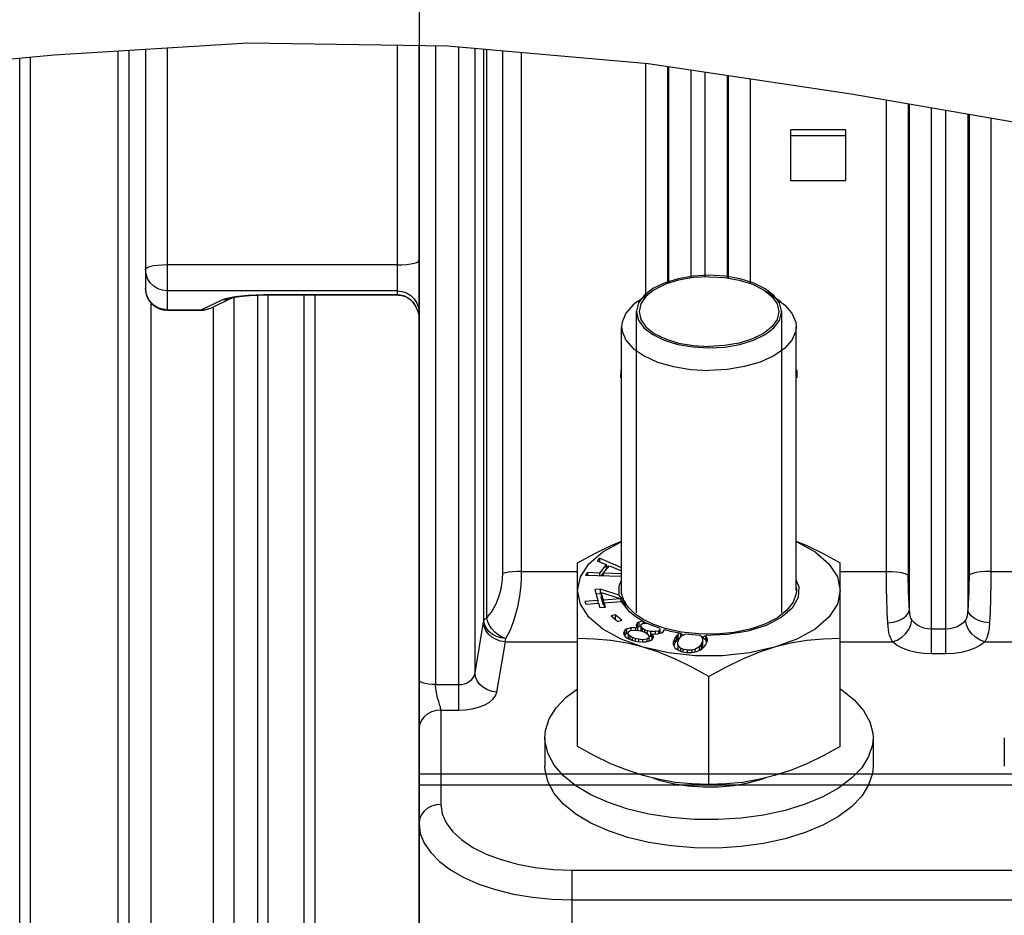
# Model space of a CAD drawing. Header units: millimetres. Extents: x 17 to 597, y 16 to 406.
# Tile 57 of 60: x 456 to 519, y 212 to 269. Entities that reach past the tile are written whole.
import ezdxf

# ---------------------------------------------------------------- set-up
doc = ezdxf.new("R2010")
doc.units = ezdxf.units.MM
doc.header["$LTSCALE"] = 32.67
doc.layers.get('0').update_dxf_attribs({"linetype": 'CONTINUOUS'})
for name, color, linetype in [('AXES', 7, 'CONTINUOUS'), ('CHAMFERS', 7, 'CONTINUOUS'), ('ROUNDS', 7, 'CONTINUOUS'), ('SURFS', 7, 'CONTINUOUS')]:
    doc.layers.add(name, color=color, linetype=linetype)
doc.styles.get("Standard").update_dxf_attribs({"font": 'txt', "width": 0.8})
doc.dimstyles.new('DIMSTYLE_1', dxfattribs={"dimtxt": 6, "dimasz": 3, "dimexe": 2, "dimexo": 2, "dimgap": 1.5, "dimtad": 1, "dimdec": 0, "dimlfac": 1.428571, "dimzin": 0, "dimdsep": 46, "dimtxsty": 'Standard', "dimblk": 'CLOSED', "dimblk1": 'CLOSED', "dimblk2": 'CLOSED', "dimcen": 0.09, "dimazin": 0, "dimtp": 0.5, "dimtm": 0.5, "dimtfac": 1, "dimtdec": 0, "dimtofl": 0, "dimtmove": 0, "dimatfit": 3, "dimldrblk": 'CLOSED', "dimfxl": 1, "dimtolj": 1, "dimtzin": 0, "dimarcsym": 0})

# ---------------------------------------------------------------- blocks, each defined once
blk = doc.blocks.new('_CLOSED')
at = {"color": 0, "linetype": 'ByBlock'}
for p, q in [((0, 0), (-1, 0.25)), ((-1, 0.25), (-1, -0.25)), ((-1, -0.25), (0, 0)), ((-1, 0), (0, 0))]:
    blk.add_line(p, q, dxfattribs=at)
blk = doc.blocks.new('*D3')
at = {"color": 2, "linetype": 'Continuous', "transparency": 16777216}
for p, q in [((371.227, 220.094), (371.227, 350.513)), ((548.327, 313.013), (548.327, 350.513)), ((371.227, 348.513), (459.777, 348.513)), ((548.327, 348.513), (459.777, 348.513))]:
    blk.add_line(p, q, dxfattribs=at)
at = {"color": 2, "linetype": 'Continuous', "transparency": 16777216, "xscale": 3, "yscale": 3, "zscale": 3, "rotation": 180}
blk.add_blockref('_CLOSED', (371.227, 348.513), dxfattribs=at)
at = {"color": 2, "linetype": 'Continuous', "transparency": 16777216, "xscale": 3, "yscale": 3, "zscale": 3}
blk.add_blockref('_CLOSED', (548.327, 348.513), dxfattribs=at)
at = {"color": 2, "linetype": 'Continuous', "transparency": 16777216, "insert": (459.777, 356.013), "char_height": 6, "width": 19.2, "attachment_point": 2, "line_spacing_factor": 0.9}
blk.add_mtext('253 \\P ', dxfattribs=at)

msp = doc.modelspace()

# ---------------------------------------------------------------- linework, layer by layer
at = {"color": 7, "linetype": 'Continuous'}
for p, q in [((458.487369, 266.856017), (470.8827, 267.610041)), ((463.277377, 194.813055), (463.277377, 267.147399)), ((470.8827, 267.610041), (483.655237, 267.424235)), ((483.655237, 267.424235), (496.482743, 266.284946)), ((446.033469, 265.693996), (458.487369, 266.856017)), ((456.277377, 194.813055), (456.277377, 266.649812)), ((496.482743, 266.284946), (509.472551, 264.36037)), ((509.472551, 264.36037), (524.415896, 261.773286)), ((509.127377, 262.040741), (505.627377, 262.040741)), ((505.627377, 258.777738), (505.627377, 262.040741)), ((505.627377, 261.689205), (509.127377, 261.689205)), ((509.127377, 258.777738), (509.127377, 262.040741)), ((509.127377, 258.777738), (505.627377, 258.777738)), ((475.177377, 198.666144), (475.177377, 251.475469)), ((494.790677, 232.557879), (494.790677, 249.443773)), ((505.964077, 232.557879), (505.964077, 249.443773)), ((493.368975, 234.622215), (493.236414, 234.460252)), ((493.236414, 234.460252), (493.809673, 234.216895)), ((494.790677, 234.010979), (493.368975, 234.622215)), ((493.368975, 234.622215), (493.368975, 234.403978)), ((491.977377, 222.5685), (491.977377, 234.333008)), ((493.809673, 234.216895), (493.3678, 233.67702)), ((493.809673, 233.913786), (493.478605, 233.50929)), ((493.610439, 233.658886), (494.008124, 234.144774)), ((493.809673, 234.216895), (493.809673, 233.913786)), ((493.947303, 234.070464), (493.809673, 234.129636)), ((494.008124, 234.144774), (494.790677, 233.812569)), ((508.777377, 222.5685), (508.777377, 234.333008)), ((492.617792, 233.704427), (492.48523, 233.542465)), ((492.48523, 233.542465), (494.790677, 233.465473)), ((493.3678, 233.67702), (492.617792, 233.704427)), ((492.617792, 233.704427), (492.617792, 233.538038)), ((493.3678, 233.67702), (493.3678, 233.512991)), ((494.790677, 233.615758), (493.610439, 233.658886)), ((493.610439, 233.658886), (493.610439, 233.504888)), ((493.422283, 232.639971), (493.068582, 232.614167)), ((493.068582, 232.614167), (493.270719, 231.921501)), ((494.635276, 232.250103), (493.422283, 232.639971)), ((493.422283, 232.639971), (493.422283, 232.336862)), ((493.270719, 231.921501), (492.445416, 231.86129)), ((492.445416, 231.86129), (492.495951, 231.688124)), ((493.422283, 232.336862), (493.155193, 232.317376)), ((493.270719, 231.921501), (493.270719, 231.748335)), ((493.48124, 232.317913), (493.422283, 232.336862)), ((493.48124, 232.437944), (494.694085, 232.045333)), ((493.48124, 232.437944), (493.48124, 232.134835)), ((493.624421, 231.947306), (493.48124, 232.437944)), ((493.624421, 231.644197), (493.48124, 232.134835)), ((494.701245, 232.025867), (493.624421, 231.947306)), ((493.624421, 231.947306), (493.624421, 231.644197)), ((493.674955, 231.77414), (494.77634, 231.854493)), ((494.830084, 232.032935), (494.635276, 232.250103)), ((494.697632, 232.035595), (494.694085, 232.045333)), ((494.701245, 232.025867), (494.697632, 232.035595)), ((494.744475, 231.991217), (494.701245, 232.025867)), ((494.744475, 231.991217), (494.744475, 231.854493)), ((495.021603, 231.822825), (494.744475, 231.911896)), ((495.124569, 231.576789), (494.77634, 231.854493)), ((495.021603, 231.822825), (494.830084, 232.032935)), ((492.495951, 231.688124), (493.321254, 231.748335)), ((493.321254, 231.748335), (493.405478, 231.459724)), ((493.405478, 231.459724), (493.759179, 231.485529)), ((493.674955, 231.647884), (493.624421, 231.644197)), ((493.674955, 231.77414), (493.674955, 231.479385)), ((493.759179, 231.485529), (493.674955, 231.77414)), ((494.373936, 231.007006), (494.119981, 230.929169)), ((494.119981, 230.929169), (494.546789, 230.581038)), ((494.800744, 230.658875), (494.373936, 231.007006)), ((494.373936, 231.007006), (494.373936, 230.722027)), ((494.546789, 230.581038), (494.800744, 230.658875)), ((496.134876, 230.59881), (495.665294, 230.888531)), ((496.134876, 230.59881), (495.894549, 230.528864)), ((496.171026, 230.573975), (496.134876, 230.59881)), ((494.997579, 230.010132), (494.903944, 229.857185)), ((495.108613, 230.080156), (494.997579, 230.010132)), ((494.997579, 230.010132), (494.997579, 229.707023)), ((495.38509, 230.160623), (495.108613, 230.080156)), ((495.108613, 230.080156), (495.108613, 229.777047)), ((495.226131, 229.919532), (495.337165, 229.989556)), ((495.337165, 229.989556), (495.62234, 230.028561)), ((495.678965, 230.158167), (495.38509, 230.160623)), ((495.38509, 230.160623), (495.38509, 229.996111)), ((495.62234, 230.028561), (495.879204, 230.002763)), ((495.807397, 230.145268), (495.678965, 230.158167)), ((495.678965, 230.158167), (495.678965, 230.028561)), ((495.783515, 230.45884), (495.72689, 230.329234)), ((495.72689, 230.329234), (495.752987, 230.20485)), ((495.752987, 230.20485), (495.807397, 230.145268)), ((495.894549, 230.528864), (495.783515, 230.45884)), ((495.783515, 230.45884), (495.783515, 230.17142)), ((495.894549, 230.225755), (495.79588, 230.163529)), ((495.807397, 230.145268), (495.807397, 230.009975)), ((495.879204, 230.002763), (496.099056, 229.953624)), ((495.894549, 230.528864), (495.894549, 230.225755)), ((496.03491, 230.266606), (495.894549, 230.225755)), ((496.029464, 230.285316), (496.049077, 230.391581)), ((496.101271, 230.142812), (496.029464, 230.285316)), ((496.029464, 230.285316), (496.029464, 229.982207)), ((496.036863, 229.967525), (496.029464, 229.982207)), ((496.049077, 230.391581), (496.1231, 230.438264)), ((496.099056, 229.953624), (496.281897, 229.881144)), ((496.247101, 230.04699), (496.101271, 230.142812)), ((496.101271, 230.142812), (496.101271, 229.953624)), ((496.1231, 230.438264), (496.325555, 230.472048)), ((496.295682, 230.493801), (496.171026, 230.573975)), ((496.171026, 230.573975), (496.171026, 230.446261)), ((496.429942, 229.97451), (496.247101, 230.04699)), ((496.247101, 230.04699), (496.247101, 229.894937)), ((496.329924, 230.472011), (496.295682, 230.493801)), ((496.325555, 230.472048), (496.384939, 230.471551)), ((496.787323, 230.296125), (496.384939, 230.471551)), ((496.649794, 229.925371), (496.429942, 229.97451)), ((496.429942, 229.97451), (496.429942, 229.785322)), ((497.225249, 230.138442), (496.787323, 230.296125)), ((497.146123, 229.956698), (496.943669, 229.922914)), ((497.220146, 230.003381), (497.146123, 229.956698)), ((497.146123, 229.956698), (497.146123, 229.797064)), ((497.239759, 230.109645), (497.220146, 230.003381)), ((497.220146, 230.003381), (497.220146, 229.814722)), ((497.225249, 230.138442), (497.239759, 230.109645)), ((497.239759, 230.109645), (497.239759, 229.819401)), ((497.448697, 229.912781), (497.53009, 230.04573)), ((498.018525, 229.922237), (497.53009, 230.04573)), ((494.903944, 229.857185), (494.93004, 229.7328)), ((494.93004, 229.7328), (495.047558, 229.572176)), ((494.997579, 229.707023), (494.975402, 229.670799)), ((495.108613, 229.777047), (494.997579, 229.707023)), ((495.047558, 229.572176), (495.239098, 229.458234)), ((495.217955, 229.808871), (495.108613, 229.777047)), ((495.215216, 229.771806), (495.226131, 229.919532)), ((495.324034, 229.652643), (495.215216, 229.771806)), ((495.215216, 229.771806), (495.215216, 229.468697)), ((495.239098, 229.458234), (495.513359, 229.349513)), ((495.469864, 229.556821), (495.324034, 229.652643)), ((495.324034, 229.652643), (495.324034, 229.424564)), ((495.652705, 229.48434), (495.469864, 229.556821)), ((495.469864, 229.556821), (495.469864, 229.366755)), ((495.513359, 229.349513), (495.778922, 229.282254)), ((495.872557, 229.435201), (495.652705, 229.48434)), ((495.652705, 229.48434), (495.652705, 229.314221)), ((496.129421, 229.409404), (495.872557, 229.435201)), ((495.872557, 229.435201), (495.872557, 229.27658)), ((496.414597, 229.448409), (496.129421, 229.409404)), ((496.129421, 229.409404), (496.129421, 229.261678)), ((496.281897, 229.881144), (496.427726, 229.785322)), ((496.366671, 229.277342), (496.643148, 229.357808)), ((496.525631, 229.518433), (496.414597, 229.448409)), ((496.414597, 229.448409), (496.414597, 229.29129)), ((496.427726, 229.785322), (496.536545, 229.666159)), ((496.536545, 229.666159), (496.525631, 229.518433)), ((496.525631, 229.518433), (496.525631, 229.323606)), ((496.649794, 229.622262), (496.532589, 229.648458)), ((496.536545, 229.36305), (496.533807, 229.325985)), ((496.536545, 229.666159), (496.536545, 229.36305)), ((496.643148, 229.357808), (496.754181, 229.427833)), ((496.943669, 229.922914), (496.649794, 229.925371)), ((496.649794, 229.925371), (496.649794, 229.622262)), ((496.721601, 229.621661), (496.649794, 229.622262)), ((496.721601, 229.782866), (496.850033, 229.769967)), ((496.77601, 229.723284), (496.721601, 229.782866)), ((496.721601, 229.782866), (496.721601, 229.479757)), ((496.762272, 229.43522), (496.721601, 229.479757)), ((496.754181, 229.427833), (496.847818, 229.58078)), ((496.847818, 229.58078), (496.77601, 229.723284)), ((496.77601, 229.723284), (496.77601, 229.463488)), ((496.850033, 229.769967), (497.098197, 229.785631)), ((496.943669, 229.922914), (496.943669, 229.775877)), ((497.098197, 229.785631), (497.337663, 229.842756)), ((497.337663, 229.842756), (497.448697, 229.912781)), ((498.520534, 229.823709), (498.018525, 229.922237)), ((498.192889, 229.51406), (498.096128, 229.250376)), ((498.304021, 229.655287), (498.192889, 229.51406)), ((498.192889, 229.51406), (498.192889, 229.210951)), ((498.304021, 229.352178), (498.192889, 229.210951)), ((498.393651, 229.737918), (498.304021, 229.655287)), ((498.304021, 229.655287), (498.304021, 229.352178)), ((498.393651, 229.434809), (498.304021, 229.352178)), ((498.520534, 229.823709), (498.393651, 229.737918)), ((498.393651, 229.737918), (498.393651, 229.434809)), ((498.50681, 229.511321), (498.393651, 229.434809)), ((498.393758, 229.253356), (498.469016, 229.458443)), ((498.469016, 229.458443), (498.590899, 229.628969)), ((498.551406, 229.80177), (498.520534, 229.823709)), ((498.551406, 229.80177), (498.551406, 229.573715)), ((498.590899, 229.628969), (498.861872, 229.771579)), ((499.815846, 229.684062), (499.967912, 229.502642)), ((499.960781, 229.321589), (499.885522, 229.116502)), ((499.951475, 229.567384), (499.920283, 229.559465)), ((500.01805, 229.58497), (499.951475, 229.567384)), ((499.967912, 229.502642), (499.960781, 229.321589)), ((499.960781, 229.321589), (499.960781, 229.01848)), ((499.967912, 229.502642), (499.967912, 229.199533)), ((500.01805, 229.58497), (500.01805, 229.497778)), ((500.157922, 229.394093), (500.01805, 229.497778)), ((500.171963, 229.672207), (500.157922, 229.654388)), ((500.157922, 229.654388), (500.157922, 229.394093)), ((500.229669, 229.266373), (500.157922, 229.394093)), ((500.161648, 229.060886), (500.25841, 229.324569)), ((500.229669, 229.569482), (500.171963, 229.672207)), ((500.229669, 229.569482), (500.229669, 229.266373)), ((500.25479, 229.476324), (500.229669, 229.569482)), ((500.25841, 229.324569), (500.25479, 229.476324)), ((500.25479, 229.476324), (500.25479, 229.324569)), ((495.778922, 229.282254), (496.118507, 229.261678)), ((496.118507, 229.261678), (496.366671, 229.277342)), ((498.096128, 229.250376), (498.099747, 229.098622)), ((498.099747, 229.098622), (498.12487, 229.005464)), ((498.192889, 229.210951), (498.121741, 229.017065)), ((498.12487, 229.005464), (498.196615, 228.877744)), ((498.196615, 228.877744), (498.336488, 228.774059)), ((498.336488, 228.774059), (498.591112, 228.659846)), ((498.386625, 229.072304), (498.393758, 229.253356)), ((498.55162, 228.87546), (498.386625, 229.072304)), ((498.386625, 229.072304), (498.386625, 228.769195)), ((498.4103, 228.74095), (498.386625, 228.769195)), ((498.702244, 228.801073), (498.55162, 228.87546)), ((498.55162, 228.87546), (498.55162, 228.677561)), ((498.978371, 228.745457), (498.702244, 228.801073)), ((498.702244, 228.801073), (498.702244, 228.639559)), ((499.276, 228.748437), (498.978371, 228.745457)), ((498.978371, 228.745457), (498.978371, 228.598966)), ((499.469629, 228.791242), (499.276, 228.748437)), ((499.276, 228.748437), (499.276, 228.596682)), ((499.763639, 228.945977), (499.469629, 228.791242)), ((499.469629, 228.791242), (499.469629, 228.633345)), ((499.598751, 228.658259), (499.803131, 228.730362)), ((499.885522, 229.116502), (499.763639, 228.945977)), ((499.763639, 228.945977), (499.763639, 228.71643)), ((499.803131, 228.730362), (499.960888, 228.837028)), ((499.885522, 228.813393), (499.847729, 228.760517)), ((499.885522, 229.116502), (499.885522, 228.813393)), ((499.960781, 229.01848), (499.885522, 228.813393)), ((499.967912, 229.199533), (499.960781, 229.01848)), ((499.960888, 228.837028), (500.050516, 228.919659)), ((500.050516, 228.919659), (500.161648, 229.060886)), ((498.591112, 228.659846), (498.924615, 228.598966)), ((498.924615, 228.598966), (499.279619, 228.596682)), ((499.279619, 228.596682), (499.598751, 228.658259)), ((500.377377, 220.143629), (500.377377, 227.058395)), ((489.877377, 223.131193), (489.877377, 221.31254)), ((510.877377, 223.131193), (510.877377, 221.31254)), ((519.277377, 223.131193), (519.277377, 221.31254))]:
    msp.add_line(p, q, dxfattribs=at)
at = {"color": 9, "linetype": 'Continuous'}
for p, q in [((456.977377, 194.113055), (456.977377, 266.715126)), ((462.577377, 194.113055), (462.577377, 267.104817)), ((471.509737, 198.71742), (471.509737, 251.470224)), ((472.167522, 198.666144), (472.167522, 251.475469)), ((474.477377, 198.666144), (474.477377, 251.475469)), ((464.677377, 250.987288), (464.677377, 203.446622)), ((469.974423, 251.317132), (469.974423, 202.291883)), ((468.658853, 250.714879), (468.658853, 203.703013))]:
    msp.add_line(p, q, dxfattribs=at)
at = {"color": 2, "linetype": 'Continuous'}
msp.add_line((505.022198, 250.4191), (505.022227, 231.158295), dxfattribs=at)
for points in [[(500.377377, 252.733418), (499.364134, 252.677487), (498.399696, 252.512386), (497.517722, 252.241089), (496.788145, 251.885107), (496.224164, 251.45088), (495.870499, 250.972839), (495.733545, 250.45963)], [(505.021208, 250.45963), (504.88815, 250.964969), (504.537824, 251.443625), (503.976878, 251.878834), (503.249791, 252.236087), (502.369716, 252.508922), (501.406436, 252.675704), (500.377377, 252.733418)], [(495.733545, 250.45963), (495.733234, 250.451525), (495.732781, 250.435313), (495.732555, 250.4191), (495.732527, 231.133134)], [(495.732555, 250.402886), (495.732781, 250.386673), (495.733545, 250.362356)], [(495.733545, 250.362356), (495.866604, 249.857017), (496.21693, 249.378361), (496.777876, 248.943153), (497.504963, 248.585899), (498.385037, 248.313065), (499.348317, 248.146282), (500.377377, 248.088568)], [(500.377377, 248.088568), (501.390619, 248.1445), (502.355058, 248.3096), (503.237032, 248.580897), (503.966608, 248.936879), (504.530589, 249.371106), (504.884255, 249.849148), (505.021208, 250.362356)], [(505.022198, 250.4191), (505.021972, 250.435313), (505.021208, 250.45963)], [(505.021208, 250.362356), (505.021519, 250.370461), (505.021972, 250.386673), (505.022198, 250.402886)], [(494.777377, 232.557879), (494.777684, 232.5872), (494.778605, 232.616518), (494.78014, 232.64583), (494.782289, 232.675131), (494.785051, 232.70442), (494.789475, 232.74183)], [(494.789475, 232.373929), (494.785929, 232.403196), (494.782996, 232.432481), (494.780676, 232.46178), (494.77897, 232.491089), (494.777878, 232.520405), (494.777377, 232.557879)], [(505.965279, 232.74183), (505.968825, 232.712562), (505.971758, 232.683278), (505.974078, 232.653979), (505.975783, 232.62467), (505.976875, 232.595354), (505.977377, 232.557879)], [(505.977377, 232.557879), (505.97707, 232.528558), (505.976149, 232.499241), (505.974614, 232.469929), (505.972465, 232.440628), (505.969702, 232.411339), (505.965279, 232.373929)], [(497.577377, 230.133008), (496.838013, 230.388035), (496.176755, 230.706206), (495.628307, 231.074106), (495.2074, 231.481853), (494.925335, 231.918497), (494.789475, 232.373929)], [(505.965279, 232.373929), (505.77717, 231.815884), (505.368483, 231.288149), (504.755912, 230.812283), (503.964479, 230.407723), (503.026516, 230.090996), (501.980336, 229.875039), (500.868676, 229.768676), (499.736947, 229.77625), (498.612816, 229.900516), (497.577377, 230.133008)]]:
    msp.add_lwpolyline(points, dxfattribs=at)
at = {"color": 7, "linetype": 'Continuous'}
for points in [[(494.790677, 246.74523), (494.730476, 246.628916), (494.725503, 246.167301)], [(506.029251, 246.167636), (506.033798, 246.589674), (505.964077, 246.730001)], [(491.977377, 234.333008), (493.073541, 234.932867), (494.117899, 235.435598), (494.790677, 235.710262)], [(491.977377, 232.557879), (492.160949, 233.431136), (492.703606, 234.266186), (493.581617, 235.026566), (494.756638, 235.679069), (494.790677, 235.691434)], [(505.964077, 235.710317), (506.649024, 235.430166), (507.693704, 234.926426), (508.777377, 234.333008)], [(505.964077, 235.691387), (505.998679, 235.678815), (507.173633, 235.026224), (508.051492, 234.2658), (508.593922, 233.43086), (508.777377, 232.557879)], [(494.635276, 232.250103), (494.634662, 232.86278), (494.790677, 233.224959)], [(505.964077, 233.205503), (506.133006, 232.794183), (506.07931, 232.100008), (505.695629, 231.4324), (505.093236, 230.891199)], [(496.177377, 228.920573), (494.756074, 229.436944), (493.58112, 230.089535), (492.703262, 230.849959), (492.160831, 231.684899), (491.977377, 232.557879)], [(508.777377, 232.557879), (508.593805, 231.684623), (508.051147, 230.849573), (507.173136, 230.089193), (505.998116, 229.43669), (504.577377, 228.920573)], [(495.665294, 230.888531), (495.297994, 231.183971), (494.77634, 231.854493)], [(495.124569, 231.576789), (495.067452, 231.699045), (495.021603, 231.822825)], [(505.093236, 230.891199), (505.004203, 230.829939), (504.044985, 230.327449), (502.873365, 229.954004), (501.557001, 229.73126), (500.171963, 229.672207)], [(496.177377, 228.920573), (495.140959, 229.177349), (494.105729, 229.351619), (493.061049, 229.451025), (491.977377, 229.483266)], [(498.741048, 229.707991), (498.65407, 229.750601), (498.551406, 229.80177)], [(499.815846, 229.684062), (499.333142, 229.717976), (498.861872, 229.771579)], [(500.157922, 229.654388), (500.087671, 229.619088), (500.01805, 229.58497)], [(508.777377, 229.483266), (507.681213, 229.450254), (506.636855, 229.350025), (505.605432, 229.175614), (504.577377, 228.920573)], [(504.577377, 228.920573), (502.973603, 228.563521), (501.25623, 228.38093), (499.500207, 228.380842), (497.782409, 228.563316), (496.177377, 228.920573)], [(500.377377, 227.058395), (499.293503, 227.651916), (498.248679, 228.155707), (497.213557, 228.579061), (496.177377, 228.920573)], [(504.577377, 228.920573), (503.548946, 228.581927), (502.517423, 228.160773), (501.473535, 227.658251), (500.377377, 227.058395)], [(490.603082, 225.04908), (491.248457, 225.725072), (491.977377, 226.271567)], [(508.777377, 226.27207), (508.888617, 226.205635), (509.677063, 225.568704), (510.276193, 224.882152), (510.673813, 224.159956), (510.861826, 223.416816), (510.877377, 223.13105)], [(489.877377, 223.131336), (489.918347, 223.594523), (490.156682, 224.334045), (490.603082, 225.04908)], [(510.151672, 221.213306), (509.506296, 220.537314), (508.675082, 219.914126), (507.674951, 219.356428), (506.526261, 218.875573), (505.252399, 218.48135), (503.879295, 218.181785), (502.434902, 217.982975), (500.948624, 217.888968), (499.450717, 217.901678), (497.971673, 218.020846), (496.541604, 218.244045), (495.189619, 218.566733), (493.943242, 218.98234), (492.827846, 219.482406), (491.866136, 220.056751), (491.077691, 220.693682), (490.47856, 221.380234), (490.080941, 222.10243), (489.892927, 222.84557), (489.877377, 223.131336)], [(510.877377, 223.13105), (510.836406, 222.667863), (510.598071, 221.928341), (510.151672, 221.213306)], [(496.177377, 220.706322), (495.141008, 221.047903), (494.105811, 221.471305), (493.061134, 221.975038), (491.977377, 222.5685)], [(508.777377, 222.5685), (507.681181, 221.968625), (506.636796, 221.465883), (505.605411, 221.044821), (504.577377, 220.706322)], [(495.189619, 216.74808), (493.943242, 217.163687), (492.827846, 217.663753), (491.866136, 218.238097), (491.077691, 218.875029), (490.47856, 219.561581), (490.080941, 220.283777), (489.892927, 221.026916), (489.877377, 221.312683)], [(510.877377, 221.312397), (510.836406, 220.849209), (510.598071, 220.109688), (510.151672, 219.394653)], [(500.377377, 220.143629), (499.29339, 220.175889), (498.248562, 220.275336), (497.213489, 220.449608), (496.177377, 220.706322)], [(496.78051, 220.556886), (497.186826, 220.41502), (498.075913, 220.198904), (499.02167, 220.054992), (500.000809, 219.986825), (500.98922, 219.996083), (501.962565, 220.082538), (502.896878, 220.244062), (503.769153, 220.476675), (503.993908, 220.561583)], [(504.577377, 220.706322), (503.548926, 220.451199), (502.517396, 220.276804), (501.473531, 220.17664), (500.377377, 220.143629)], [(510.151672, 219.394653), (509.506296, 218.718661), (508.675082, 218.095472), (507.674951, 217.537774)], [(507.674951, 217.537774), (506.526261, 217.056919), (505.252399, 216.662697), (503.879295, 216.363131), (502.434902, 216.164322), (500.948624, 216.070315), (499.450717, 216.083025), (497.971673, 216.202192), (496.541604, 216.425392), (495.189619, 216.74808)]]:
    msp.add_lwpolyline(points, dxfattribs=at)
at = {"layer": 'AXES', "color": 9, "linetype": 'Continuous'}
for p, q in [((496.338303, 251.42594), (496.338303, 266.297774)), ((497.732975, 266.099711), (497.732975, 252.203099)), ((497.815568, 252.229047), (497.815568, 266.087474)), ((499.21024, 265.880838), (499.21024, 252.559704)), ((500.144513, 252.632799), (500.144513, 265.742416)), ((501.539186, 265.535781), (501.539186, 252.560636)), ((501.621778, 252.546185), (501.621778, 265.523544)), ((503.016451, 265.316908), (503.016451, 252.204772)), ((511.738303, 233.779806), (511.738303, 263.968109)), ((513.132975, 263.726654), (513.132975, 233.516646)), ((513.215568, 231.324204), (513.215568, 263.712356)), ((514.61024, 228.503125), (514.61024, 263.470901)), ((515.544513, 228.503125), (515.544513, 263.309154)), ((516.939186, 263.0677), (516.939186, 231.324204)), ((508.777377, 233.779806), (511.738303, 233.779806)), ((518.416451, 233.779806), (521.377377, 233.779806)), ((515.544513, 230.08901), (514.61024, 230.08901)), ((508.777377, 229.277642), (512.131398, 229.277642)), ((518.023356, 229.277642), (521.377377, 229.277642)), ((515.544513, 228.503125), (514.61024, 228.503125))]:
    msp.add_line(p, q, dxfattribs=at)
for points in [[(517.021778, 263.053401), (517.020791, 233.276305), (517.018056, 233.047191), (517.013734, 232.823468), (517.007939, 232.604821), (517.000728, 232.39053), (516.992103, 232.179616), (516.982103, 231.972937), (516.970447, 231.766062), (516.956438, 231.55142)], [(518.416451, 262.811947), (518.415463, 233.41836), (518.412729, 233.073816), (518.408407, 232.737396), (518.402611, 232.408626), (518.3954, 232.086425), (518.386775, 231.76932), (518.376776, 231.458601), (518.36512, 231.147609), (518.351111, 230.824966), (518.333858, 230.483452)], [(511.738303, 233.779806), (512.080943, 233.771038), (512.402743, 233.74527), (512.684129, 233.704067), (512.907986, 233.649936), (513.060697, 233.586169), (513.132975, 233.516646)], [(511.820895, 230.483452), (511.804802, 230.80026), (511.790548, 231.12504), (511.777972, 231.458777), (511.767046, 231.801007), (511.757732, 232.153196), (511.750087, 232.515531), (511.74409, 232.897305), (511.739932, 233.314583), (511.738303, 233.779806)], [(518.416451, 233.779806), (518.07381, 233.771038), (517.75201, 233.74527), (517.470624, 233.704067), (517.246768, 233.649936), (517.094056, 233.586169), (517.021778, 233.516646)], [(513.215568, 231.324204), (513.199475, 231.534984), (513.18522, 231.751048), (513.172645, 231.973054), (513.161719, 232.200692), (513.152405, 232.434939), (513.144759, 232.675918), (513.138763, 232.92981), (513.134605, 233.207297), (513.132975, 233.516646)], [(511.820895, 230.483452), (512.169746, 230.528121), (512.49649, 230.621322), (512.78042, 230.757147), (513.003545, 230.926991), (513.151724, 231.120088), (513.215568, 231.324204)], [(513.37082, 230.658734), (513.332916, 230.723421), (513.301523, 230.795875), (513.27545, 230.877353), (513.254555, 230.966757), (513.23778, 231.067693), (513.224721, 231.18507), (513.215568, 231.324204)], [(516.956438, 231.55142), (516.923835, 231.122807), (516.894336, 230.938637), (516.847913, 230.782004), (516.783934, 230.658729)], [(518.333858, 230.483452), (517.985008, 230.528119), (517.658265, 230.621318), (517.374334, 230.757143), (517.151209, 230.926987), (517.003029, 231.120086), (516.939186, 231.324204)], [(512.131398, 229.277642), (512.430238, 229.388703), (512.711704, 229.563799), (512.95943, 229.792747), (513.159016, 230.062238), (513.298855, 230.356604), (513.370819, 230.658729)], [(514.61024, 230.08901), (514.36681, 230.105063), (514.132685, 230.152257), (513.912256, 230.229628), (513.706747, 230.338906), (513.520889, 230.483664), (513.37082, 230.658734)], [(516.783934, 230.658729), (516.644647, 230.494003), (516.471392, 230.354258), (516.269109, 230.241507), (516.040656, 230.157457), (515.794991, 230.106014), (515.544513, 230.08901)], [(518.023356, 229.277642), (517.724514, 229.388704), (517.443048, 229.5638), (517.195322, 229.792749), (516.995737, 230.062239), (516.855898, 230.356604), (516.783934, 230.658729)], [(512.131398, 229.277642), (512.055589, 229.405757), (511.992807, 229.54463), (511.94066, 229.696568), (511.898869, 229.859393), (511.865318, 230.039403), (511.839202, 230.24468), (511.820895, 230.483452)], [(518.333858, 230.483452), (518.30316, 230.136277), (518.244165, 229.808558), (518.151323, 229.518338), (518.023356, 229.277642)], [(514.61024, 228.503125), (514.123378, 228.525156), (513.655131, 228.589876), (513.214272, 228.695734), (512.803251, 228.84476), (512.431545, 229.04132), (512.131398, 229.277642)], [(518.023356, 229.277642), (517.744777, 229.055316), (517.398274, 228.865651), (516.993706, 228.71196), (516.536798, 228.597), (516.04547, 228.526461), (515.544513, 228.503125)]]:
    msp.add_lwpolyline(points, dxfattribs=at)
at = {"layer": 'CHAMFERS', "color": 7, "linetype": 'Continuous'}
for p, q in [((495.815855, 251.056514), (496.72776, 251.701328)), ((504.938898, 251.056514), (504.026994, 251.701328))]:
    msp.add_line(p, q, dxfattribs=at)
for points in [[(500.377377, 252.645918), (499.382742, 252.589884), (498.437982, 252.424591), (497.590471, 252.158328), (496.882707, 251.804446), (496.727308, 251.701008)], [(500.377377, 252.645918), (501.372012, 252.589884), (502.316772, 252.424591), (503.164283, 252.158328), (503.872046, 251.804446), (504.027446, 251.701008)], [(496.727308, 251.701008), (496.350181, 251.380691), (496.019595, 250.908311), (495.907527, 250.410993), (496.019595, 249.913676), (496.350181, 249.441296), (496.882707, 249.01754), (497.590471, 248.663658), (498.437982, 248.397395), (499.382742, 248.232102), (500.377377, 248.176068)], [(504.027446, 251.701008), (504.404572, 251.380691), (504.735158, 250.908311), (504.847227, 250.410993), (504.735158, 249.913676), (504.404572, 249.441296), (503.872046, 249.01754), (503.164283, 248.663658), (502.316772, 248.397395), (501.372012, 248.232102), (500.377377, 248.176068)], [(495.815855, 251.056514), (495.539153, 250.840448), (495.064109, 250.306965), (494.821281, 249.735757), (494.790677, 249.443773)], [(504.938898, 251.056514), (505.215601, 250.840448), (505.690644, 250.306965), (505.933472, 249.735757), (505.964077, 249.443773)], [(494.790677, 249.443773), (494.821281, 249.151788), (495.064109, 248.58058), (495.539153, 248.047098), (496.22565, 247.574657), (497.093597, 247.183905), (498.105061, 246.891921), (499.215837, 246.711464), (500.377377, 246.650423)], [(505.964077, 249.443773), (505.933472, 249.151788), (505.690644, 248.58058), (505.215601, 248.047098), (504.529104, 247.574657), (503.661157, 247.183905), (502.649692, 246.891921), (501.538917, 246.711464), (500.377377, 246.650423)]]:
    msp.add_lwpolyline(points, dxfattribs=at)
at = {"layer": 'ROUNDS', "color": 7, "linetype": 'Continuous'}
for p, q in [((464.327377, 267.211272), (464.327377, 251.902577)), ((481.827377, 188.338055), (481.827377, 267.450826)), ((471.895901, 251.475469), (480.427377, 251.475469)), ((468.500188, 250.639142), (469.851595, 251.284209)), ((465.727377, 250.502577), (467.897086, 250.502577)), ((481.74312, 250.430799), (481.791417, 250.253864)), ((481.791417, 250.253864), (481.809643, 250.155581)), ((481.809646, 250.15556), (481.811219, 250.1458)), ((481.811177, 250.145754), (481.815229, 250.118317))]:
    msp.add_line(p, q, dxfattribs=at)
at = {"layer": 'ROUNDS', "color": 9, "linetype": 'Continuous'}
for p, q in [((465.727377, 250.502577), (465.727377, 267.296436)), ((480.427377, 267.471192), (480.427377, 251.475469)), ((482.877377, 267.435551), (482.877377, 226.530532)), ((484.365229, 224.902234), (484.365229, 267.361177)), ((485.411233, 227.2974), (485.411233, 267.268274)), ((485.979556, 230.653704), (485.979556, 267.217798)), ((486.161793, 230.802581), (486.161793, 267.201613)), ((487.182301, 233.635663), (487.182301, 267.110975)), ((488.394736, 233.779806), (488.394736, 267.003291)), ((480.427377, 253.400524), (465.727377, 253.400524)), ((480.427377, 251.739945), (465.727377, 251.739945)), ((471.895901, 251.496738), (480.427377, 251.496738)), ((471.895901, 251.496738), (471.895901, 251.475469)), ((480.723232, 251.465912), (480.728892, 251.443912)), ((467.897086, 250.523846), (469.264761, 251.176679)), ((469.832105, 251.27562), (469.849159, 251.283419)), ((465.727377, 250.523846), (467.897086, 250.523846)), ((467.897086, 250.523846), (467.897086, 250.502577)), ((481.6924, 250.576768), (481.765962, 250.363028)), ((481.765962, 250.363028), (481.810355, 250.154307)), ((481.810355, 250.154306), (481.809646, 250.15556)), ((481.810355, 250.154307), (481.81087, 250.147681)), ((481.810355, 250.154307), (481.823116, 250.047452)), ((481.823116, 250.047452), (481.824885, 250.002826)), ((488.394736, 233.779806), (491.977377, 233.779806)), ((485.411233, 227.2974), (485.959042, 230.521687)), ((486.805906, 226.049792), (487.353715, 229.277642)), ((487.353715, 229.277642), (491.977377, 229.277642)), ((482.877377, 226.530532), (484.365229, 226.530532)), ((483.227377, 224.902234), (484.365229, 224.902234)), ((483.227377, 224.902234), (483.227377, 218.86254)), ((491.627377, 214.66254), (538.527377, 214.66254)), ((491.627377, 195.076006), (491.627377, 214.66254)), ((491.627377, 212.750104), (538.527377, 212.750104))]:
    msp.add_line(p, q, dxfattribs=at)
for points in [[(465.727377, 253.400524), (465.415847, 253.393458), (465.11994, 253.372612), (464.854491, 253.339034), (464.632813, 253.294405), (464.46602, 253.240965), (464.362478, 253.181393), (464.327377, 253.118676)], [(480.427377, 253.400524), (480.738906, 253.407591), (481.034814, 253.428436), (481.300263, 253.462015), (481.521941, 253.506643), (481.688733, 253.560083), (481.792276, 253.619655), (481.827377, 253.682373)], [(465.727377, 251.739945), (465.415562, 251.774577), (465.119403, 251.876737), (464.853801, 252.041283), (464.632083, 252.259953), (464.465439, 252.521657), (464.362142, 252.813333), (464.327377, 253.118676)], [(465.727377, 250.523846), (465.41555, 250.55848), (465.119383, 250.660647), (464.853775, 250.825204), (464.632056, 251.043887), (464.465422, 251.305594), (464.362136, 251.59726), (464.327377, 251.902577)], [(469.736371, 251.319932), (470.072631, 251.379478), (470.459801, 251.427886), (470.897908, 251.464792), (471.384869, 251.488568), (471.895901, 251.496738)], [(480.427377, 251.739945), (480.738906, 251.705377), (481.034814, 251.603408), (481.300263, 251.439149), (481.521941, 251.220839), (481.688733, 250.959423), (481.792276, 250.66801), (481.827377, 250.361214)], [(480.427377, 251.496738), (480.526176, 251.493336), (480.624817, 251.483098), (480.723232, 251.465912)], [(480.723232, 251.465912), (480.90399, 251.411099), (481.090375, 251.31679), (481.275005, 251.178242), (481.446457, 250.996491), (481.588523, 250.787751), (481.6924, 250.576768)], [(469.264761, 251.176679), (469.465692, 251.251912), (469.736371, 251.319932)], [(469.264761, 251.176679), (469.555631, 251.192421), (469.832105, 251.27562)], [(467.897086, 250.523846), (468.187887, 250.539577), (468.464303, 250.622731), (468.499723, 250.63892)], [(488.394736, 233.779806), (488.10366, 233.773506), (487.825305, 233.754882), (487.571837, 233.724748), (487.354333, 233.684421), (487.182301, 233.635663)], [(487.374229, 229.475937), (487.536304, 229.75924), (487.674407, 230.04586), (487.792738, 230.330889), (487.895757, 230.615263), (487.987518, 230.904168), (488.071018, 231.204867), (488.146848, 231.520281), (488.213919, 231.847658), (488.27161, 232.18599), (488.319418, 232.535762), (488.357451, 232.907949), (488.384161, 233.318512), (488.394736, 233.779806)], [(486.161793, 230.802581), (486.323867, 230.989758), (486.461973, 231.17894), (486.580302, 231.366933), (486.683322, 231.554382), (486.775083, 231.744721), (486.858583, 231.94274), (486.934413, 232.150362), (487.001484, 232.365774), (487.059175, 232.58831), (487.106983, 232.818289), (487.145015, 233.062922), (487.171726, 233.332683), (487.182301, 233.635663)], [(485.959042, 230.521687), (485.965943, 230.563667), (485.972783, 230.607679), (485.979556, 230.653704)], [(485.979556, 230.653704), (486.011966, 230.705437), (486.073143, 230.755415), (486.161793, 230.802581)], [(487.374229, 229.475937), (487.069695, 229.517936), (486.779707, 229.613244), (486.518414, 229.757252), (486.298419, 229.943019), (486.130355, 230.161568), (486.022328, 230.402355), (485.979556, 230.653704)], [(487.374229, 229.475937), (487.13006, 229.574722), (486.895586, 229.715154), (486.680141, 229.89165), (486.492276, 230.097215), (486.339497, 230.323634), (486.227858, 230.561914), (486.161793, 230.802581)], [(487.353715, 229.277642), (487.047673, 229.32011), (486.756541, 229.41958), (486.494505, 229.571207), (486.274331, 229.767602), (486.106746, 229.999197), (485.999914, 230.254708), (485.959042, 230.521687)], [(487.353715, 229.277642), (487.360616, 229.340693), (487.367455, 229.406801), (487.374229, 229.475937)], [(482.877377, 226.530532), (482.64373, 226.538353), (482.421799, 226.561422), (482.222712, 226.598581), (482.056454, 226.647967), (481.931359, 226.707104), (481.853702, 226.773027), (481.827377, 226.842429)], [(484.365229, 226.530532), (484.555371, 226.544214), (484.739303, 226.584853), (484.911755, 226.651692), (485.066832, 226.743174), (485.198623, 226.856624), (485.303097, 226.989962), (485.375347, 227.139271), (485.411233, 227.2974)], [(486.805906, 226.049792), (486.499382, 226.092477), (486.207841, 226.192343), (485.945535, 226.344507), (485.725286, 226.541531), (485.557861, 226.773785), (485.451442, 227.029914), (485.411233, 227.2974)], [(483.089307, 225.447041), (483.041677, 225.609044), (482.990138, 225.800298), (482.938386, 226.02456), (482.894619, 226.283017), (482.877377, 226.530532)], [(484.365229, 224.902234), (484.808894, 224.922997), (485.238067, 224.984639), (485.640458, 225.085788), (486.002303, 225.22383), (486.309814, 225.394354), (486.553591, 225.59381), (486.722167, 225.815969), (486.805906, 226.049792)], [(483.227377, 224.902234), (483.223804, 224.955516), (483.212565, 225.020865), (483.193272, 225.100255), (483.16599, 225.195924), (483.089307, 225.447041)], [(483.227377, 224.902234), (482.915847, 224.871836), (482.61994, 224.782165), (482.354491, 224.637719), (482.132813, 224.44574), (481.96602, 224.215855), (481.862478, 223.959591), (481.827377, 223.689798)], [(483.227377, 218.86254), (482.915847, 218.832141), (482.61994, 218.742471), (482.354491, 218.598024), (482.132813, 218.406045), (481.96602, 218.17616), (481.862478, 217.919896), (481.827377, 217.650104)], [(483.227377, 218.86254), (483.312428, 218.266381), (483.567034, 217.680288), (483.985746, 217.118587), (484.56032, 216.592258), (485.278859, 216.112252), (486.12681, 215.688277), (487.086824, 215.329008), (488.139482, 215.041722), (489.262885, 214.832367), (490.435078, 214.705064), (491.627377, 214.66254)], [(481.827377, 217.650104), (481.911217, 217.010526), (482.161304, 216.381891), (482.573357, 215.774955), (483.140328, 215.200104), (483.852514, 214.667173), (484.69773, 214.185281), (485.661515, 213.762673), (486.727377, 213.40658), (487.877079, 213.123094), (489.09095, 212.917067), (490.34822, 212.792024), (491.627377, 212.750104)]]:
    msp.add_lwpolyline(points, dxfattribs=at)
at = {"layer": 'ROUNDS', "color": 7, "linetype": 'Continuous'}
for points in [[(469.846828, 251.282646), (469.875091, 251.291832), (469.943049, 251.310145), (470.046635, 251.333213), (470.182245, 251.358209), (470.346962, 251.383244), (470.53712, 251.40686), (470.749881, 251.428063), (470.98215, 251.446032), (471.230827, 251.460154), (471.492608, 251.46991), (471.763846, 251.474885), (471.895901, 251.475469)], [(480.427377, 251.475469), (480.496526, 251.473828), (480.653273, 251.457849), (480.728892, 251.443912)], [(480.728899, 251.44391), (480.797145, 251.427035), (480.954965, 251.369086), (481.109692, 251.284478), (481.252645, 251.178153), (481.381232, 251.054285), (481.495168, 250.915399), (481.593914, 250.763803), (481.676853, 250.601585), (481.74312, 250.430799)]]:
    msp.add_lwpolyline(points, dxfattribs=at)
for centre, start, end in [((465.727377, 251.902577), 180, 270), ((467.897086, 251.902577), 270, 295.49819536)]:
    msp.add_arc(centre, 1.4, start, end, dxfattribs=at)
at = {"layer": 'SURFS', "color": 7, "linetype": 'Continuous'}
for p, q in [((481.827377, 289.138055), (481.827377, 197.088055)), ((548.327377, 220.800555), (481.827377, 220.800555)), ((548.327377, 220.100555), (481.827377, 220.100555))]:
    msp.add_line(p, q, dxfattribs=at)

# ---------------------------------------------------------------- dimensions: what is measured, and where the dimension line sits
at = {"color": 2, "linetype": 'Continuous'}
dim = msp.add_linear_dim(base=(548.327377, 348.513055), p1=(371.227377, 218.094026), p2=(548.327377, 311.013055), text='<> \\P ', dimstyle='DIMSTYLE_1', dxfattribs=at)
dim.commit()
dim.dimension.update_dxf_attribs({"geometry": '*D3', "text_midpoint": (457.377377, 348.513055), "dimtype": 160})

doc.saveas('drawing.dxf')
